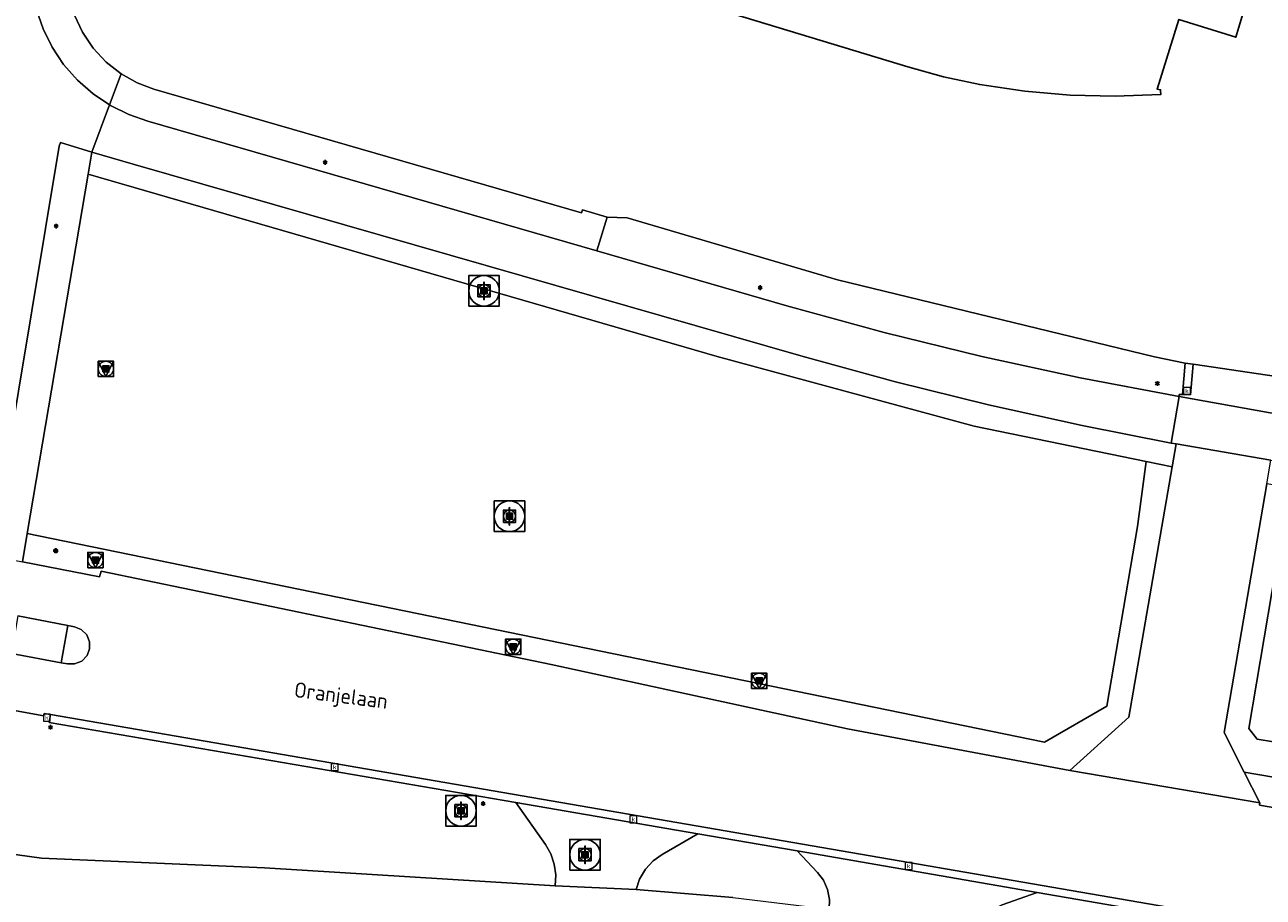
# Model space of a CAD drawing. Header units: metres. Extents: x 197147 to 199131, y 355511 to 356703.
# Tile 207 of 225: x 198783 to 198864, y 355985 to 356042. Entities that reach past the tile are written whole.
import ezdxf
from ezdxf.enums import TextEntityAlignment as Align

# ---------------------------------------------------------------- set-up
doc = ezdxf.new("R2010")
doc.units = ezdxf.units.M
for name, color, linetype, lineweight in [('B-WE-GR-GRAS_KRUIDENRIJK-G', 252, 'Continuous', 18), ('B-WE-KL-ET_LS_OV_LICHTMAST-S', 252, 'Continuous', 25), ('B-WE-OG-TERREIN_ERF-G', 252, 'Continuous', 18), ('B-WE-RI-GWA_KOLK-S', 252, 'Continuous', 25), ('B-WE-RI-GWA_RIOOLPUT-S', 252, 'Continuous', 25), ('B-WE-RI-GWA_RIOOLPUT-S @ 0.05', 252, 'Continuous', 25), ('B-WE-RI-GWA_RIOOLPUT-S @ 0.1', 252, 'Continuous', 25), ('B-WE-RI-GWA_RIOOLPUT-S @ 0.2', 252, 'Continuous', 25), ('B-WE-RI-GWA_RIOOLPUT-S @ 0.5 (1)', 252, 'Continuous', 25), ('B-WE-RI-GWA_RIOOLPUT-S @ 0.5 (2)', 252, 'Continuous', 25), ('B-WE-VH-VERHARDING_ASFALT-G', 252, 'Continuous', 18), ('B-WE-VH-VERHARDING_BETON-G', 252, 'Continuous', 18), ('B-WE-VH-VERHARDING_BETONSTRAATSTEEN-G', 252, 'Continuous', 18), ('B-WE-VH-VERHARDING_OPEN-G', 252, 'Continuous', 18), ('B-WE-VH-VERHARDING_TEGEL-G', 252, 'Continuous', 18), ('X-XX-AL-ALGEMEEN-S', 7, 'Continuous', 25), ('X-XX-AL-ALGEMEEN-S @ 0.05', 7, 'Continuous', 25), ('X-XX-AL-ALGEMEEN-S @ 0.1', 7, 'Continuous', 25), ('X-XX-AL-ALGEMEEN-S @ 0.2', 7, 'Continuous', 25), ('X-XX-AL-ALGEMEEN-S @ 0.5 (1)', 7, 'Continuous', 25), ('X-XX-AL-ALGEMEEN-S @ 0.5 (2)', 7, 'Continuous', 25)]:
    doc.layers.add(name, color=color, linetype=linetype, lineweight=lineweight)
for name, color, linetype in [('B-WE-IE-MEUBILAIR_WEGMEUBILAIR-S', 252, 'Continuous'), ('B-WE-IE-MEUBILAIR_WEGMEUBILAIR-S @ 0.05', 252, 'Continuous'), ('B-WE-IE-MEUBILAIR_WEGMEUBILAIR-S @ 0.1', 252, 'Continuous'), ('B-WE-IE-MEUBILAIR_WEGMEUBILAIR-S @ 0.2', 252, 'Continuous'), ('B-WE-IE-MEUBILAIR_WEGMEUBILAIR-S @ 0.5 (1)', 252, 'Continuous'), ('B-WE-IE-MEUBILAIR_WEGMEUBILAIR-S @ 0.5 (2)', 252, 'Continuous'), ('B-WE-IE-TERREINAFSCHEIDING_KUNSTMATIG_HEKWERK-G', 252, 'IE-TERREINAFSCHEIDING-KUNSTMATIG'), ('B-WE-OG-BEBOUWING-GV', 252, 'Continuous'), ('B-WE-OG-BEBOUWING_STRAATNAAM-T35', 252, 'Continuous'), ('B-WE-VH-GOOT-G', 253, 'Continuous')]:
    doc.layers.add(name, color=color, linetype=linetype)
doc.styles.add('NLCS-ISO', font='NLCS-ISO.ttf')
doc.styles.add('NLCS-ISO-M-T18', font='NLCS-ISO.ttf', dxfattribs={"height": 1.8})
doc.styles.add('NLCS-ISO-M200-T25', font='NLCS-ISO.ttf')
doc.linetypes.add('IE-TERREINAFSCHEIDING-KUNSTMATIG', pattern='A,4,[82,NLCS.SHX,S=0.75,R=90,X=0,Y=0],4,-2', length=10)

# ---------------------------------------------------------------- blocks, each defined once
blk = doc.blocks.new('SIE-WEG_AFVALBAK_TYPE_01')
for radius in [0.25, 0.156]:
    blk.add_circle((0, 0), radius)
blk = doc.blocks.new('*U826')
at = {"layer": 'X-XX-AL-ALGEMEEN-S @ 0.05', "xscale": 0.05, "yscale": 0.05, "zscale": 0.05}
blk.add_blockref('SIE-WEG_AFVALBAK_TYPE_01', (198785.138, 356007.712), dxfattribs=at)
at = {"layer": 'X-XX-AL-ALGEMEEN-S @ 0.1', "xscale": 0.1, "yscale": 0.1, "zscale": 0.1}
blk.add_blockref('SIE-WEG_AFVALBAK_TYPE_01', (198785.138, 356007.712), dxfattribs=at)
at = {"layer": 'X-XX-AL-ALGEMEEN-S @ 0.2', "xscale": 0.2, "yscale": 0.2, "zscale": 0.2}
blk.add_blockref('SIE-WEG_AFVALBAK_TYPE_01', (198785.138, 356007.712), dxfattribs=at)
at = {"layer": 'X-XX-AL-ALGEMEEN-S @ 0.5 (1)', "xscale": 0.5, "yscale": 0.5, "zscale": 0.5}
blk.add_blockref('SIE-WEG_AFVALBAK_TYPE_01', (198785.138, 356007.712), dxfattribs=at)
at = {"layer": 'X-XX-AL-ALGEMEEN-S @ 0.5 (2)', "xscale": 0.5, "yscale": 0.5, "zscale": 0.5}
blk.add_blockref('SIE-WEG_AFVALBAK_TYPE_01', (198785.138, 356007.712), dxfattribs=at)
blk = doc.blocks.new('B-SIE-WEG_LICHTMAST-SO')
at = {"ltscale": 0.1}
for p, q in [((-0.33, 0.19), (-0.67, 0.39)), ((0, 0.39), (0, 0.77)), ((0.33, 0.19), (0.67, 0.39)), ((-0.33, -0.19), (-0.67, -0.39)), ((0, -0.39), (0, -0.77)), ((0.33, -0.19), (0.67, -0.39))]:
    blk.add_line(p, q, dxfattribs=at)
at = {"flags": 128}
for points in [[(-0.35, 0.15), (0.35, 0.15)], [(-0.35, -0.15), (0.35, -0.15)]]:
    blk.add_lwpolyline(points, dxfattribs=at)
at = {"ltscale": 0.1}
blk.add_circle((0, 0), 0.386, dxfattribs=at)
at = {"style": 'NLCS-ISO'}
blk.add_attdef('TYPE', text='', height=0.549, dxfattribs=at).set_placement((0, 0.77), align=Align.BOTTOM_CENTER)
blk = doc.blocks.new('B-SIE-WEG_VERKEERSBORD_PAAL-SO')
blk.add_lwpolyline([(-1, -1), (1, -1), (1, 1), (-1, 1)], close=True)
at = {"flags": 128}
blk.add_lwpolyline([(-1, 1), (0, -1), (1, 1)], close=True, dxfattribs=at)
for radius in [1, 0.171]:
    blk.add_circle((0, 0), radius)
at = {"style": 'NLCS-ISO'}
blk.add_attdef('bordgegevens', text='', height=1.8, dxfattribs=at).set_placement((2.21, 3.21), align=Align.TOP_LEFT)
blk = doc.blocks.new('*U884')
at = {"layer": 'B-WE-IE-MEUBILAIR_WEGMEUBILAIR-S @ 0.05', "xscale": 0.05, "yscale": 0.05, "zscale": 0.05}
blk.add_blockref('B-SIE-WEG_VERKEERSBORD_PAAL-SO', (198831.165, 355999.197), dxfattribs=at)
at = {"layer": 'B-WE-IE-MEUBILAIR_WEGMEUBILAIR-S @ 0.1', "xscale": 0.1, "yscale": 0.1, "zscale": 0.1}
blk.add_blockref('B-SIE-WEG_VERKEERSBORD_PAAL-SO', (198831.165, 355999.197), dxfattribs=at)
at = {"layer": 'B-WE-IE-MEUBILAIR_WEGMEUBILAIR-S @ 0.2', "xscale": 0.2, "yscale": 0.2, "zscale": 0.2}
blk.add_blockref('B-SIE-WEG_VERKEERSBORD_PAAL-SO', (198831.165, 355999.197), dxfattribs=at)
at = {"layer": 'B-WE-IE-MEUBILAIR_WEGMEUBILAIR-S @ 0.5 (1)', "xscale": 0.5, "yscale": 0.5, "zscale": 0.5}
blk.add_blockref('B-SIE-WEG_VERKEERSBORD_PAAL-SO', (198831.165, 355999.197), dxfattribs=at)
at = {"layer": 'B-WE-IE-MEUBILAIR_WEGMEUBILAIR-S @ 0.5 (2)', "xscale": 0.5, "yscale": 0.5, "zscale": 0.5}
blk.add_blockref('B-SIE-WEG_VERKEERSBORD_PAAL-SO', (198831.165, 355999.197), dxfattribs=at)
blk = doc.blocks.new('*U977')
at = {"layer": 'B-WE-IE-MEUBILAIR_WEGMEUBILAIR-S @ 0.05', "xscale": 0.05, "yscale": 0.05, "zscale": 0.05}
blk.add_blockref('B-SIE-WEG_VERKEERSBORD_PAAL-SO', (198787.736, 356007.096), dxfattribs=at)
at = {"layer": 'B-WE-IE-MEUBILAIR_WEGMEUBILAIR-S @ 0.1', "xscale": 0.1, "yscale": 0.1, "zscale": 0.1}
blk.add_blockref('B-SIE-WEG_VERKEERSBORD_PAAL-SO', (198787.736, 356007.096), dxfattribs=at)
at = {"layer": 'B-WE-IE-MEUBILAIR_WEGMEUBILAIR-S @ 0.2', "xscale": 0.2, "yscale": 0.2, "zscale": 0.2}
blk.add_blockref('B-SIE-WEG_VERKEERSBORD_PAAL-SO', (198787.736, 356007.096), dxfattribs=at)
at = {"layer": 'B-WE-IE-MEUBILAIR_WEGMEUBILAIR-S @ 0.5 (1)', "xscale": 0.5, "yscale": 0.5, "zscale": 0.5}
blk.add_blockref('B-SIE-WEG_VERKEERSBORD_PAAL-SO', (198787.736, 356007.096), dxfattribs=at)
at = {"layer": 'B-WE-IE-MEUBILAIR_WEGMEUBILAIR-S @ 0.5 (2)', "xscale": 0.5, "yscale": 0.5, "zscale": 0.5}
blk.add_blockref('B-SIE-WEG_VERKEERSBORD_PAAL-SO', (198787.736, 356007.096), dxfattribs=at)
blk = doc.blocks.new('*U978')
at = {"layer": 'B-WE-IE-MEUBILAIR_WEGMEUBILAIR-S @ 0.05', "xscale": 0.05, "yscale": 0.05, "zscale": 0.05}
blk.add_blockref('B-SIE-WEG_VERKEERSBORD_PAAL-SO', (198788.42, 356019.61), dxfattribs=at)
at = {"layer": 'B-WE-IE-MEUBILAIR_WEGMEUBILAIR-S @ 0.1', "xscale": 0.1, "yscale": 0.1, "zscale": 0.1}
blk.add_blockref('B-SIE-WEG_VERKEERSBORD_PAAL-SO', (198788.42, 356019.61), dxfattribs=at)
at = {"layer": 'B-WE-IE-MEUBILAIR_WEGMEUBILAIR-S @ 0.2', "xscale": 0.2, "yscale": 0.2, "zscale": 0.2}
blk.add_blockref('B-SIE-WEG_VERKEERSBORD_PAAL-SO', (198788.42, 356019.61), dxfattribs=at)
at = {"layer": 'B-WE-IE-MEUBILAIR_WEGMEUBILAIR-S @ 0.5 (1)', "xscale": 0.5, "yscale": 0.5, "zscale": 0.5}
blk.add_blockref('B-SIE-WEG_VERKEERSBORD_PAAL-SO', (198788.42, 356019.61), dxfattribs=at)
at = {"layer": 'B-WE-IE-MEUBILAIR_WEGMEUBILAIR-S @ 0.5 (2)', "xscale": 0.5, "yscale": 0.5, "zscale": 0.5}
blk.add_blockref('B-SIE-WEG_VERKEERSBORD_PAAL-SO', (198788.42, 356019.61), dxfattribs=at)
blk = doc.blocks.new('*U979')
at = {"layer": 'B-WE-IE-MEUBILAIR_WEGMEUBILAIR-S @ 0.05', "xscale": 0.05, "yscale": 0.05, "zscale": 0.05}
blk.add_blockref('B-SIE-WEG_VERKEERSBORD_PAAL-SO', (198815.068, 356001.429), dxfattribs=at)
at = {"layer": 'B-WE-IE-MEUBILAIR_WEGMEUBILAIR-S @ 0.1', "xscale": 0.1, "yscale": 0.1, "zscale": 0.1}
blk.add_blockref('B-SIE-WEG_VERKEERSBORD_PAAL-SO', (198815.068, 356001.429), dxfattribs=at)
at = {"layer": 'B-WE-IE-MEUBILAIR_WEGMEUBILAIR-S @ 0.2', "xscale": 0.2, "yscale": 0.2, "zscale": 0.2}
blk.add_blockref('B-SIE-WEG_VERKEERSBORD_PAAL-SO', (198815.068, 356001.429), dxfattribs=at)
at = {"layer": 'B-WE-IE-MEUBILAIR_WEGMEUBILAIR-S @ 0.5 (1)', "xscale": 0.5, "yscale": 0.5, "zscale": 0.5}
blk.add_blockref('B-SIE-WEG_VERKEERSBORD_PAAL-SO', (198815.068, 356001.429), dxfattribs=at)
at = {"layer": 'B-WE-IE-MEUBILAIR_WEGMEUBILAIR-S @ 0.5 (2)', "xscale": 0.5, "yscale": 0.5, "zscale": 0.5}
blk.add_blockref('B-SIE-WEG_VERKEERSBORD_PAAL-SO', (198815.068, 356001.429), dxfattribs=at)
blk = doc.blocks.new('SRI-PUT_INSPECTIE-SO')
at = {"lineweight": -3, "flags": 128}
blk.add_lwpolyline([(-2, -2), (2, -2), (2, 2), (-2, 2)], close=True, dxfattribs=at)
at = {"lineweight": -3, "ltscale": 1.5}
blk.add_circle((0, 0), 2, dxfattribs=at)
at = {"ltscale": 0.1, "style": 'NLCS-ISO'}
blk.add_text('I', height=2.5, dxfattribs=at).set_placement((0, -0.01), align=Align.MIDDLE_CENTER)
blk = doc.blocks.new('*U1038')
at = {"layer": 'B-WE-RI-GWA_RIOOLPUT-S @ 0.05', "xscale": 0.05, "yscale": 0.05, "zscale": 0.05}
blk.add_blockref('SRI-PUT_INSPECTIE-SO', (198819.767, 355987.821), dxfattribs=at)
at = {"layer": 'B-WE-RI-GWA_RIOOLPUT-S @ 0.1', "xscale": 0.1, "yscale": 0.1, "zscale": 0.1}
blk.add_blockref('SRI-PUT_INSPECTIE-SO', (198819.767, 355987.821), dxfattribs=at)
at = {"layer": 'B-WE-RI-GWA_RIOOLPUT-S @ 0.2', "xscale": 0.2, "yscale": 0.2, "zscale": 0.2}
blk.add_blockref('SRI-PUT_INSPECTIE-SO', (198819.767, 355987.821), dxfattribs=at)
at = {"layer": 'B-WE-RI-GWA_RIOOLPUT-S @ 0.5 (1)', "xscale": 0.5, "yscale": 0.5, "zscale": 0.5}
blk.add_blockref('SRI-PUT_INSPECTIE-SO', (198819.767, 355987.821), dxfattribs=at)
at = {"layer": 'B-WE-RI-GWA_RIOOLPUT-S @ 0.5 (2)', "xscale": 0.5, "yscale": 0.5, "zscale": 0.5}
blk.add_blockref('SRI-PUT_INSPECTIE-SO', (198819.767, 355987.821), dxfattribs=at)
blk = doc.blocks.new('*U1039')
at = {"layer": 'B-WE-RI-GWA_RIOOLPUT-S @ 0.05', "xscale": 0.05, "yscale": 0.05, "zscale": 0.05}
blk.add_blockref('SRI-PUT_INSPECTIE-SO', (198811.651, 355990.701), dxfattribs=at)
at = {"layer": 'B-WE-RI-GWA_RIOOLPUT-S @ 0.1', "xscale": 0.1, "yscale": 0.1, "zscale": 0.1}
blk.add_blockref('SRI-PUT_INSPECTIE-SO', (198811.651, 355990.701), dxfattribs=at)
at = {"layer": 'B-WE-RI-GWA_RIOOLPUT-S @ 0.2', "xscale": 0.2, "yscale": 0.2, "zscale": 0.2}
blk.add_blockref('SRI-PUT_INSPECTIE-SO', (198811.651, 355990.701), dxfattribs=at)
at = {"layer": 'B-WE-RI-GWA_RIOOLPUT-S @ 0.5 (1)', "xscale": 0.5, "yscale": 0.5, "zscale": 0.5}
blk.add_blockref('SRI-PUT_INSPECTIE-SO', (198811.651, 355990.701), dxfattribs=at)
at = {"layer": 'B-WE-RI-GWA_RIOOLPUT-S @ 0.5 (2)', "xscale": 0.5, "yscale": 0.5, "zscale": 0.5}
blk.add_blockref('SRI-PUT_INSPECTIE-SO', (198811.651, 355990.701), dxfattribs=at)
blk = doc.blocks.new('BGT-KOLK-SO')
at = {"color": 0, "linetype": 'ByBlock', "lineweight": 18}
blk.add_lwpolyline([(-0.045, -0.045), (0.045, -0.045), (0.045, 0.045), (-0.045, 0.045)], close=True, dxfattribs=at)
at = {"color": 0, "linetype": 'ByBlock', "lineweight": 18, "style": 'NLCS-ISO-M-T18'}
blk.add_text('k', height=0.06, dxfattribs=at).set_placement((0, 0), align=Align.MIDDLE_CENTER)
blk = doc.blocks.new('*U1215')
at = {"layer": 'B-WE-RI-GWA_RIOOLPUT-S @ 0.05', "xscale": 0.05, "yscale": 0.05, "zscale": 0.05}
blk.add_blockref('SRI-PUT_INSPECTIE-SO', (198813.159, 356024.714), dxfattribs=at)
at = {"layer": 'B-WE-RI-GWA_RIOOLPUT-S @ 0.1', "xscale": 0.1, "yscale": 0.1, "zscale": 0.1}
blk.add_blockref('SRI-PUT_INSPECTIE-SO', (198813.159, 356024.714), dxfattribs=at)
at = {"layer": 'B-WE-RI-GWA_RIOOLPUT-S @ 0.2', "xscale": 0.2, "yscale": 0.2, "zscale": 0.2}
blk.add_blockref('SRI-PUT_INSPECTIE-SO', (198813.159, 356024.714), dxfattribs=at)
at = {"layer": 'B-WE-RI-GWA_RIOOLPUT-S @ 0.5 (1)', "xscale": 0.5, "yscale": 0.5, "zscale": 0.5}
blk.add_blockref('SRI-PUT_INSPECTIE-SO', (198813.159, 356024.714), dxfattribs=at)
at = {"layer": 'B-WE-RI-GWA_RIOOLPUT-S @ 0.5 (2)', "xscale": 0.5, "yscale": 0.5, "zscale": 0.5}
blk.add_blockref('SRI-PUT_INSPECTIE-SO', (198813.159, 356024.714), dxfattribs=at)
blk = doc.blocks.new('*U1226')
at = {"layer": 'B-WE-RI-GWA_RIOOLPUT-S @ 0.05', "xscale": 0.05, "yscale": 0.05, "zscale": 0.05}
blk.add_blockref('SRI-PUT_INSPECTIE-SO', (198814.822, 356009.966), dxfattribs=at)
at = {"layer": 'B-WE-RI-GWA_RIOOLPUT-S @ 0.1', "xscale": 0.1, "yscale": 0.1, "zscale": 0.1}
blk.add_blockref('SRI-PUT_INSPECTIE-SO', (198814.822, 356009.966), dxfattribs=at)
at = {"layer": 'B-WE-RI-GWA_RIOOLPUT-S @ 0.2', "xscale": 0.2, "yscale": 0.2, "zscale": 0.2}
blk.add_blockref('SRI-PUT_INSPECTIE-SO', (198814.822, 356009.966), dxfattribs=at)
at = {"layer": 'B-WE-RI-GWA_RIOOLPUT-S @ 0.5 (1)', "xscale": 0.5, "yscale": 0.5, "zscale": 0.5}
blk.add_blockref('SRI-PUT_INSPECTIE-SO', (198814.822, 356009.966), dxfattribs=at)
at = {"layer": 'B-WE-RI-GWA_RIOOLPUT-S @ 0.5 (2)', "xscale": 0.5, "yscale": 0.5, "zscale": 0.5}
blk.add_blockref('SRI-PUT_INSPECTIE-SO', (198814.822, 356009.966), dxfattribs=at)

msp = doc.modelspace()

# ---------------------------------------------------------------- linework, layer by layer
at = {"layer": 'B-WE-GR-GRAS_KRUIDENRIJK-G', "ltscale": 0.2, "flags": 128}
for points in [[(198858.123, 356014.758), (198852.293, 356015.901), (198846.172, 356017.258), (198840.086, 356018.763), (198834.041, 356020.416), (198790.196, 356032.997), (198787.503, 356033.796), (198787.258, 356032.352), (198828.406, 356020.419), (198845.231, 356015.869), (198856.484, 356013.555), (198858.185, 356013.205), (198858.443, 356014.695), (198858.123, 356014.758)], [(198855.917, 356009.287), (198856.484, 356013.555), (198845.231, 356015.869), (198828.406, 356020.419), (198787.258, 356032.352), (198783.269, 356008.845), (198784.859, 356008.519), (198849.822, 355995.181), (198853.899, 355997.533), (198855.917, 356009.287)], [(198820.538, 356027.335), (198832.978, 356023.741), (198839.328, 356021.999), (198845.725, 356020.427), (198852.161, 356019.029), (198858.631, 356017.805), (198858.636, 356017.935), (198858.859, 356017.926), (198859.025, 356019.984), (198857.022, 356020.398), (198836.29, 356025.435), (198822.528, 356029.495), (198821.217, 356029.542), (198820.538, 356027.335)], [(198782.953, 356006.984), (198788.011, 356006.002), (198788.109, 356006.376), (198817.556, 356000.257), (198836.942, 355996.065), (198851.49, 355993.328), (198855.35, 355996.83), (198858.185, 356013.205), (198856.484, 356013.555), (198855.917, 356009.287), (198853.899, 355997.533), (198849.822, 355995.181), (198784.859, 356008.519), (198783.269, 356008.845), (198782.953, 356006.984)], [(198865.208, 356007.939), (198865.812, 356011.838), (198864.371, 356012.083), (198861.576, 355995.814), (198862.892, 355993.233), (198871.853, 355991.706), (198885.795, 355989.33), (198885.479, 355987.322), (198897.541, 355985.222), (198897.615, 355985.473), (198898.156, 355985.377), (198898.421, 355986.864), (198894.498, 355987.557), (198891.852, 355988.017), (198886.137, 355988.991), (198886.139, 355990.121), (198883.605, 355991.833), (198865.871, 355995.027), (198863.74, 355995.392), (198863.187, 355996.077), (198865.208, 356007.939)], [(198817.808, 355985.796), (198817.848, 355986.497), (198817.753, 355987.205), (198817.524, 355987.882), (198817.178, 355988.493), (198815.249, 355991.249), (198784.716, 355996.477), (198784.796, 355996.997), (198784.388, 355997.053), (198784.349, 355996.912), (198781.33, 355997.463), (198779.754, 355987.967), (198782.641, 355987.825), (198784.216, 355987.591), (198798.785, 355986.963), (198817.808, 355985.796)], [(198827.142, 355989.2), (198824.804, 355987.843), (198824.216, 355987.416), (198823.716, 355986.867), (198823.34, 355986.227), (198823.108, 355985.538), (198829.439, 355985.016), (198835.746, 355984.259), (198835.766, 355984.901), (198835.64, 355985.548), (198835.37, 355986.15), (198834.983, 355986.663), (198833.649, 355988.07), (198827.142, 355989.2)], [(198862.286, 355979.768), (198863.146, 355982.981), (198849.358, 355985.36), (198847.061, 355984.554), (198846.483, 355984.27), (198845.975, 355983.844), (198845.586, 355983.306), (198845.344, 355982.709), (198862.286, 355979.768)]]:
    msp.add_lwpolyline(points, close=True, dxfattribs=at)
msp.add_lwpolyline([(198865.208, 356007.939), (198863.187, 355996.077), (198863.74, 355995.392), (198865.871, 355995.027)], dxfattribs=at)
at = {"layer": 'B-WE-IE-TERREINAFSCHEIDING_KUNSTMATIG_HEKWERK-G', "ltscale": 0.2, "flags": 128}
for points in [[(198857.022, 356020.398), (198859.025, 356019.984)], [(198859.025, 356019.984), (198859.55, 356019.908)], [(198859.55, 356019.908), (198865.012, 356019.114)]]:
    msp.add_lwpolyline(points, dxfattribs=at)
at = {"layer": 'B-WE-OG-BEBOUWING-GV', "ltscale": 0.2, "flags": 128}
msp.add_lwpolyline([(198835.249, 356063.436), (198831.055, 356049.494), (198828.706, 356050.183), (198826.719, 356043.662), (198840.889, 356039.36), (198843.225, 356038.717), (198845.595, 356038.211), (198848.535, 356037.775), (198851.497, 356037.52), (198854.453, 356037.444), (198857.437, 356037.55), (198857.426, 356037.803), (198857.423, 356037.868), (198857.19, 356037.918), (198858.62, 356042.474), (198862.339, 356041.31), (198862.601, 356042.177), (198872.487, 356074.871), (198841.507, 356084.239), (198836.46, 356067.462), (198835.249, 356063.436)], close=True, dxfattribs=at)
at = {"layer": 'B-WE-OG-TERREIN_ERF-G', "ltscale": 0.2, "flags": 128}
msp.add_lwpolyline([(198857.437, 356037.55), (198854.453, 356037.444), (198851.497, 356037.52), (198848.535, 356037.775), (198845.595, 356038.211), (198843.225, 356038.717), (198840.889, 356039.36), (198826.719, 356043.662), (198828.706, 356050.183), (198831.055, 356049.494), (198835.249, 356063.436), (198836.46, 356067.462), (198841.507, 356084.239), (198872.487, 356074.871), (198862.601, 356042.177), (198862.339, 356041.31), (198858.62, 356042.474), (198857.19, 356037.918), (198857.423, 356037.868), (198857.426, 356037.803), (198857.437, 356037.55)], close=True, dxfattribs=at)
msp.add_lwpolyline([(198786.374, 356042.754), (198786.888, 356041.629), (198787.583, 356040.587), (198788.435, 356039.669), (198789.409, 356038.907), (198790.463, 356038.32), (198791.553, 356037.915), (198819.535, 356029.815), (198819.597, 356030.022), (198821.217, 356029.542), (198822.528, 356029.495), (198836.29, 356025.435), (198857.022, 356020.398), (198859.025, 356019.984), (198859.55, 356019.908), (198865.012, 356019.114)], dxfattribs=at)
at = {"layer": 'B-WE-VH-GOOT-G', "ltscale": 0.2, "flags": 128}
for points in [[(198859.55, 356019.908), (198859.39, 356017.904)], [(198859.39, 356017.904), (198858.859, 356017.926)], [(198978.299, 355963.625), (198784.796, 355996.997)]]:
    msp.add_lwpolyline(points, dxfattribs=at)
at = {"layer": 'B-WE-VH-VERHARDING_ASFALT-G', "ltscale": 0.2, "flags": 128}
for points in [[(198780.893, 356007.384), (198785.371, 356034.187), (198785.458, 356034.424), (198787.503, 356033.796), (198788.655, 356036.885), (198787.593, 356037.593), (198786.56, 356038.497), (198785.655, 356039.529), (198784.9, 356040.661), (198784.307, 356041.86), (198783.882, 356043.094)], [(198885.479, 355987.322), (198863.888, 355991.07), (198863.917, 355991.223), (198851.49, 355993.328), (198836.942, 355996.065), (198817.556, 356000.257), (198788.109, 356006.376), (198788.011, 356006.002), (198782.953, 356006.984)], [(198782.664, 356003.462), (198785.93, 356002.826), (198786.374, 356002.74), (198786.805, 356002.568), (198787.165, 356002.217), (198787.356, 356001.753), (198787.356, 356001.288), (198787.185, 356000.857), (198786.836, 356000.496), (198786.372, 356000.302), (198785.908, 356000.301), (198785.49, 356000.379), (198782.235, 356000.99)], [(198781.33, 355997.463), (198784.349, 355996.912), (198784.388, 355997.053), (198784.796, 355996.997), (198978.299, 355963.625)], [(198829.439, 355985.016), (198823.108, 355985.538), (198817.808, 355985.796), (198798.785, 355986.963), (198784.216, 355987.591), (198782.641, 355987.825), (198779.754, 355987.967), (198777.848, 355988.06), (198777.615, 355988.109), (198776.032, 355979.914)]]:
    msp.add_lwpolyline(points, dxfattribs=at)
for points in [[(198858.631, 356017.805), (198852.161, 356019.029), (198845.725, 356020.427), (198839.328, 356021.999), (198832.978, 356023.741), (198820.538, 356027.335), (198791.16, 356035.823), (198789.926, 356036.247), (198788.726, 356036.838), (198788.655, 356036.885), (198787.503, 356033.796), (198790.196, 356032.997), (198834.041, 356020.416), (198840.086, 356018.763), (198846.172, 356017.258), (198852.293, 356015.901), (198858.123, 356014.758), (198858.631, 356017.805)], [(198864.638, 356013.64), (198866, 356013.408), (198866.569, 356016.388), (198865.436, 356016.59), (198858.631, 356017.805), (198858.123, 356014.758), (198858.443, 356014.695), (198864.638, 356013.64)]]:
    msp.add_lwpolyline(points, close=True, dxfattribs=at)
at = {"layer": 'B-WE-VH-VERHARDING_BETON-G', "ltscale": 0.2, "flags": 128}
msp.add_lwpolyline([(198785.93, 356002.826), (198782.664, 356003.462), (198782.235, 356000.99), (198785.49, 356000.379), (198785.93, 356002.826)], close=True, dxfattribs=at)
at = {"layer": 'B-WE-VH-VERHARDING_BETONSTRAATSTEEN-G', "ltscale": 0.2, "flags": 128}
for points in [[(198862.892, 355993.233), (198861.576, 355995.814), (198864.371, 356012.083), (198864.638, 356013.64), (198858.443, 356014.695), (198858.185, 356013.205), (198855.35, 355996.83), (198851.49, 355993.328), (198863.917, 355991.223), (198862.892, 355993.233)], [(198785.93, 356002.826), (198785.49, 356000.379), (198785.908, 356000.301), (198786.372, 356000.302), (198786.836, 356000.496), (198787.185, 356000.857), (198787.356, 356001.288), (198787.356, 356001.753), (198787.165, 356002.217), (198786.805, 356002.568), (198786.374, 356002.74), (198785.93, 356002.826)], [(198815.249, 355991.249), (198817.178, 355988.493), (198817.524, 355987.882), (198817.753, 355987.205), (198817.848, 355986.497), (198817.808, 355985.796), (198823.108, 355985.538), (198823.34, 355986.227), (198823.716, 355986.867), (198824.216, 355987.416), (198824.804, 355987.843), (198827.142, 355989.2), (198815.249, 355991.249)], [(198845.344, 355982.709), (198845.586, 355983.306), (198845.975, 355983.844), (198846.483, 355984.27), (198847.061, 355984.554), (198849.358, 355985.36), (198833.649, 355988.07), (198834.983, 355986.663), (198835.37, 355986.15), (198835.64, 355985.548), (198835.766, 355984.901), (198835.746, 355984.259), (198843.88, 355982.976), (198845.344, 355982.709)]]:
    msp.add_lwpolyline(points, close=True, dxfattribs=at)
at = {"layer": 'B-WE-VH-VERHARDING_OPEN-G', "ltscale": 0.2, "flags": 128}
for points in [[(198858.859, 356017.926), (198858.636, 356017.935), (198858.631, 356017.805), (198865.436, 356016.59), (198865.468, 356016.87), (198865.369, 356016.878), (198864.849, 356016.907), (198865.012, 356019.114), (198859.55, 356019.908), (198859.39, 356017.904), (198858.859, 356017.926)], [(198859.39, 356017.904), (198859.55, 356019.908), (198859.025, 356019.984), (198858.859, 356017.926), (198859.39, 356017.904)]]:
    msp.add_lwpolyline(points, close=True, dxfattribs=at)
at = {"layer": 'B-WE-VH-VERHARDING_TEGEL-G', "ltscale": 0.2, "flags": 128}
msp.add_lwpolyline([(198783.882, 356043.094), (198784.307, 356041.86), (198784.9, 356040.661), (198785.655, 356039.529), (198786.56, 356038.497), (198787.593, 356037.593), (198788.655, 356036.885), (198789.409, 356038.907), (198788.435, 356039.669), (198787.583, 356040.587), (198786.888, 356041.629), (198786.374, 356042.754)], dxfattribs=at)
for points in [[(198788.655, 356036.885), (198788.726, 356036.838), (198789.926, 356036.247), (198791.16, 356035.823), (198820.538, 356027.335), (198821.217, 356029.542), (198819.597, 356030.022), (198819.535, 356029.815), (198791.553, 356037.915), (198790.463, 356038.32), (198789.409, 356038.907), (198788.655, 356036.885)], [(198780.893, 356007.384), (198782.953, 356006.984), (198783.269, 356008.845), (198787.258, 356032.352), (198787.503, 356033.796), (198785.458, 356034.424), (198785.371, 356034.187), (198780.893, 356007.384)], [(198904.845, 355975.787), (198910.78, 355974.763), (198978.211, 355963.129), (198978.299, 355963.625), (198784.796, 355996.997), (198784.716, 355996.477), (198815.249, 355991.249), (198827.142, 355989.2), (198833.649, 355988.07), (198849.358, 355985.36), (198863.146, 355982.981), (198866.54, 355982.395), (198868.43, 355982.069), (198882.343, 355979.669), (198882.374, 355979.89), (198883.37, 355979.719), (198897.129, 355977.357), (198898.11, 355977.189), (198898.057, 355976.958), (198904.845, 355975.787)], [(198862.892, 355993.233), (198863.917, 355991.223), (198863.888, 355991.07), (198885.479, 355987.322), (198885.795, 355989.33), (198871.853, 355991.706), (198862.892, 355993.233)]]:
    msp.add_lwpolyline(points, close=True, dxfattribs=at)

# ---------------------------------------------------------------- block references
at = {"layer": 'B-WE-IE-MEUBILAIR_WEGMEUBILAIR-S'}
for name in ['*U978', '*U977', '*U979', '*U884']:
    msp.add_blockref(name, (0, 0), dxfattribs=at)
at = {"layer": 'B-WE-KL-ET_LS_OV_LICHTMAST-S', "xscale": 0.2, "yscale": 0.2, "zscale": 0.2}
for p in [(198802.759, 356033.123), (198785.163, 356028.95), (198831.221, 356024.923), (198857.213, 356018.653), (198784.801, 355996.164), (198813.095, 355991.165)]:
    msp.add_blockref('B-SIE-WEG_LICHTMAST-SO', p, dxfattribs=at)
at = {"layer": 'B-WE-RI-GWA_KOLK-S', "xscale": 5, "yscale": 5, "zscale": 5}
for p in [(198859.151, 356018.17), (198784.553, 355996.795), (198803.389, 355993.548), (198822.925, 355990.137), (198840.939, 355987.084)]:
    msp.add_blockref('BGT-KOLK-SO', p, dxfattribs=at)
at = {"layer": 'B-WE-RI-GWA_RIOOLPUT-S'}
for name in ['*U1215', '*U1226', '*U1039', '*U1038']:
    msp.add_blockref(name, (0, 0), dxfattribs=at)
at = {"layer": 'X-XX-AL-ALGEMEEN-S'}
msp.add_blockref('*U826', (0, 0), dxfattribs=at)

# ---------------------------------------------------------------- texts
at = {"layer": 'B-WE-OG-BEBOUWING_STRAATNAAM-T35', "insert": (198803.785, 355998.097), "char_height": 1, "attachment_point": 5, "rotation": 352.7, "style": 'NLCS-ISO-M200-T25'}
msp.add_mtext('Oranjelaan', dxfattribs=at)

doc.saveas('drawing.dxf')
